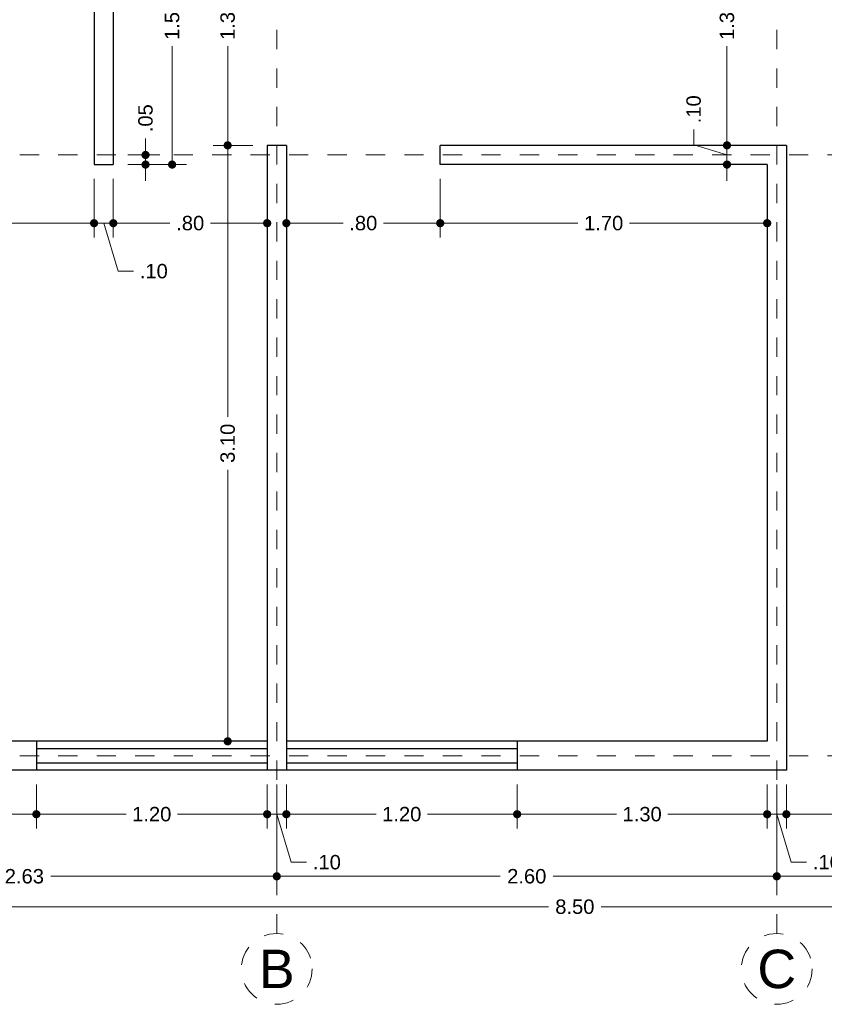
# Model space of a CAD drawing. Header units: millimetres. Extents: x 2563.1 to 2573.1, y 874.8 to 885.8.
# Tile 2 of 5: x 2565.5 to 2569.7, y 874.8 to 879.9. Entities that reach past the tile are written whole.
import ezdxf
from ezdxf.enums import TextEntityAlignment as Align

# ---------------------------------------------------------------- set-up
doc = ezdxf.new("R2010")
doc.units = ezdxf.units.MM
doc.header["$LTSCALE"] = 0.001
doc.linetypes.add('CENTER2', pattern=[28.575, 19.05, -3.175, 3.175, -3.175])
for name, color, linetype, lineweight in [('Cotas', 7, 'Continuous', 18), ('Ejes', 7, 'CENTER2', 5), ('Muros', 7, 'Continuous', 30), ('Ventanas', 250, 'Continuous', 25)]:
    doc.layers.add(name, color=color, linetype=linetype, lineweight=lineweight)
doc.styles.get("Standard").update_dxf_attribs({"font": 'arial.ttf'})
doc.dimstyles.new('1-50', dxfattribs={"dimscale": 50, "dimtxt": 0.0015, "dimasz": 0.00085, "dimexe": 0.0015, "dimexo": 0.0015, "dimgap": 0.0008, "dimtad": 0, "dimzin": 4, "dimdsep": 46, "dimtxsty": 'Standard', "dimblk": 'DOT', "dimcen": 0.09, "dimclrd": 256, "dimclre": 256, "dimclrt": 256, "dimadec": 0, "dimazin": 0, "dimtfac": 1, "dimtmove": 0, "dimatfit": 2, "dimfxl": 0.0015, "dimtfill": 1, "dimtolj": 1, "dimtzin": 4, "dimlwd": -1, "dimlwe": -1, "dimarcsym": 0})

# ---------------------------------------------------------------- blocks, each defined once
blk = doc.blocks.new('_DOT')
at = {"color": 0, "linetype": 'ByBlock'}
blk.add_line((-0.5, 0), (-1, 0), dxfattribs=at)
at = {"color": 0, "linetype": 'ByBlock', "const_width": 0.5}
blk.add_lwpolyline([(-0.25, 0, 1), (0.25, 0, 1)], format="xyb", close=True, dxfattribs=at)
blk = doc.blocks.new('*D9')
at = {"layer": 'Cotas', "transparency": 16777216}
for p, q in [((2564.1524, 875.9105), (2564.1524, 875.1998)), ((2572.6524, 875.9105), (2572.6524, 875.1998)), ((2564.1949, 875.2748), (2568.2651, 875.2748)), ((2572.6099, 875.2748), (2568.5398, 875.2748))]:
    blk.add_line(p, q, dxfattribs=at)
at = {"layer": 'Defpoints', "color": 0, "transparency": 16777216}
for p in [(2564.1524, 875.9855), (2572.6524, 875.9855), (2572.6524, 875.2748)]:
    blk.add_point(p, dxfattribs=at)
at = {"layer": 'Cotas', "transparency": 16777216, "xscale": 0.0425, "yscale": 0.0425, "zscale": 0.0425, "rotation": 180}
blk.add_blockref('_DOT', (2564.1524, 875.2748), dxfattribs=at)
at = {"layer": 'Cotas', "transparency": 16777216, "xscale": 0.0425, "yscale": 0.0425, "zscale": 0.0425}
blk.add_blockref('_DOT', (2572.6524, 875.2748), dxfattribs=at)
at = {"layer": 'Cotas', "transparency": 16777216, "insert": (2568.4024, 875.2748), "char_height": 0.075, "attachment_point": 5, "bg_fill": 3, "box_fill_scale": 1.1, "bg_fill_color": 256, "bg_fill_true_color": 13158600, "bg_fill_transparency": 0}
blk.add_mtext('\\A1;8.50', dxfattribs=at)
blk = doc.blocks.new('*D10')
at = {"layer": 'Cotas', "transparency": 16777216}
for p, q in [((2564.2274, 875.9105), (2564.2274, 875.3581)), ((2566.8524, 875.9105), (2566.8524, 875.3581)), ((2564.2699, 875.4331), (2565.4019, 875.4331)), ((2566.8099, 875.4331), (2565.678, 875.4331))]:
    blk.add_line(p, q, dxfattribs=at)
at = {"layer": 'Defpoints', "color": 0, "transparency": 16777216}
for p in [(2564.2274, 875.9855), (2566.8524, 875.9855), (2566.8524, 875.4331)]:
    blk.add_point(p, dxfattribs=at)
at = {"layer": 'Cotas', "transparency": 16777216, "xscale": 0.0425, "yscale": 0.0425, "zscale": 0.0425, "rotation": 180}
blk.add_blockref('_DOT', (2564.2274, 875.4331), dxfattribs=at)
at = {"layer": 'Cotas', "transparency": 16777216, "xscale": 0.0425, "yscale": 0.0425, "zscale": 0.0425}
blk.add_blockref('_DOT', (2566.8524, 875.4331), dxfattribs=at)
at = {"layer": 'Cotas', "transparency": 16777216, "insert": (2565.5399, 875.4331), "char_height": 0.075, "attachment_point": 5, "bg_fill": 3, "box_fill_scale": 1.1, "bg_fill_color": 256, "bg_fill_true_color": 13158600, "bg_fill_transparency": 0}
blk.add_mtext('\\A1;2.63', dxfattribs=at)
blk = doc.blocks.new('*D11')
at = {"layer": 'Cotas', "transparency": 16777216}
for p, q in [((2566.8524, 875.9105), (2566.8524, 875.3581)), ((2569.4524, 875.9105), (2569.4524, 875.3581)), ((2566.8949, 875.4331), (2568.0145, 875.4331)), ((2569.4099, 875.4331), (2568.2903, 875.4331))]:
    blk.add_line(p, q, dxfattribs=at)
at = {"layer": 'Defpoints', "color": 0, "transparency": 16777216}
for p in [(2566.8524, 875.9855), (2569.4524, 875.9855), (2569.4524, 875.4331)]:
    blk.add_point(p, dxfattribs=at)
at = {"layer": 'Cotas', "transparency": 16777216, "xscale": 0.0425, "yscale": 0.0425, "zscale": 0.0425, "rotation": 180}
blk.add_blockref('_DOT', (2566.8524, 875.4331), dxfattribs=at)
at = {"layer": 'Cotas', "transparency": 16777216, "xscale": 0.0425, "yscale": 0.0425, "zscale": 0.0425}
blk.add_blockref('_DOT', (2569.4524, 875.4331), dxfattribs=at)
at = {"layer": 'Cotas', "transparency": 16777216, "insert": (2568.1524, 875.4331), "char_height": 0.075, "attachment_point": 5, "bg_fill": 3, "box_fill_scale": 1.1, "bg_fill_color": 256, "bg_fill_true_color": 13158600, "bg_fill_transparency": 0}
blk.add_mtext('\\A1;2.60', dxfattribs=at)
blk = doc.blocks.new('*D12')
at = {"layer": 'Cotas', "transparency": 16777216}
for p, q in [((2569.4524, 875.9105), (2569.4524, 875.3581)), ((2572.5774, 875.9105), (2572.5774, 875.3581)), ((2569.4949, 875.4331), (2570.8775, 875.4331)), ((2572.5349, 875.4331), (2571.1523, 875.4331))]:
    blk.add_line(p, q, dxfattribs=at)
at = {"layer": 'Defpoints', "color": 0, "transparency": 16777216}
for p in [(2569.4524, 875.9855), (2572.5774, 875.9855), (2572.5774, 875.4331)]:
    blk.add_point(p, dxfattribs=at)
at = {"layer": 'Cotas', "transparency": 16777216, "xscale": 0.0425, "yscale": 0.0425, "zscale": 0.0425, "rotation": 180}
blk.add_blockref('_DOT', (2569.4524, 875.4331), dxfattribs=at)
at = {"layer": 'Cotas', "transparency": 16777216, "xscale": 0.0425, "yscale": 0.0425, "zscale": 0.0425}
blk.add_blockref('_DOT', (2572.5774, 875.4331), dxfattribs=at)
at = {"layer": 'Cotas', "transparency": 16777216, "insert": (2571.0149, 875.4331), "char_height": 0.075, "attachment_point": 5, "bg_fill": 3, "box_fill_scale": 1.1, "bg_fill_color": 256, "bg_fill_true_color": 13158600, "bg_fill_transparency": 0}
blk.add_mtext('\\A1;3.13', dxfattribs=at)
blk = doc.blocks.new('*D13')
at = {"layer": 'Cotas', "transparency": 16777216}
for p, q in [((2564.3024, 875.9105), (2564.3024, 875.6811)), ((2565.6024, 875.9105), (2565.6024, 875.6811)), ((2564.3449, 875.7561), (2564.8187, 875.7561)), ((2565.5599, 875.7561), (2565.0862, 875.7561))]:
    blk.add_line(p, q, dxfattribs=at)
at = {"layer": 'Defpoints', "color": 0, "transparency": 16777216}
for p in [(2564.3024, 875.9855), (2565.6024, 875.9855), (2565.6024, 875.7561)]:
    blk.add_point(p, dxfattribs=at)
at = {"layer": 'Cotas', "transparency": 16777216, "xscale": 0.0425, "yscale": 0.0425, "zscale": 0.0425, "rotation": 180}
blk.add_blockref('_DOT', (2564.3024, 875.7561), dxfattribs=at)
at = {"layer": 'Cotas', "transparency": 16777216, "xscale": 0.0425, "yscale": 0.0425, "zscale": 0.0425}
blk.add_blockref('_DOT', (2565.6024, 875.7561), dxfattribs=at)
at = {"layer": 'Cotas', "transparency": 16777216, "insert": (2564.9524, 875.7561), "char_height": 0.075, "attachment_point": 5, "bg_fill": 3, "box_fill_scale": 1.1, "bg_fill_color": 256, "bg_fill_true_color": 13158600, "bg_fill_transparency": 0}
blk.add_mtext('\\A1;1.30', dxfattribs=at)
blk = doc.blocks.new('*D14')
at = {"layer": 'Cotas', "transparency": 16777216}
for p, q in [((2565.6024, 875.9105), (2565.6024, 875.6811)), ((2566.8024, 875.9105), (2566.8024, 875.6811)), ((2565.6449, 875.7561), (2566.0687, 875.7561)), ((2566.7599, 875.7561), (2566.3362, 875.7561))]:
    blk.add_line(p, q, dxfattribs=at)
at = {"layer": 'Defpoints', "color": 0, "transparency": 16777216}
for p in [(2565.6024, 875.9855), (2566.8024, 875.9855), (2566.8024, 875.7561)]:
    blk.add_point(p, dxfattribs=at)
at = {"layer": 'Cotas', "transparency": 16777216, "xscale": 0.0425, "yscale": 0.0425, "zscale": 0.0425, "rotation": 180}
blk.add_blockref('_DOT', (2565.6024, 875.7561), dxfattribs=at)
at = {"layer": 'Cotas', "transparency": 16777216, "xscale": 0.0425, "yscale": 0.0425, "zscale": 0.0425}
blk.add_blockref('_DOT', (2566.8024, 875.7561), dxfattribs=at)
at = {"layer": 'Cotas', "transparency": 16777216, "insert": (2566.2024, 875.7561), "char_height": 0.075, "attachment_point": 5, "bg_fill": 3, "box_fill_scale": 1.1, "bg_fill_color": 256, "bg_fill_true_color": 13158600, "bg_fill_transparency": 0}
blk.add_mtext('\\A1;1.20', dxfattribs=at)
blk = doc.blocks.new('*D15')
at = {"layer": 'Cotas', "transparency": 16777216}
for p, q in [((2566.8024, 875.9105), (2566.8024, 875.6811)), ((2566.9024, 875.9105), (2566.9024, 875.6811)), ((2566.7599, 875.7561), (2566.7174, 875.7561)), ((2566.8024, 875.7561), (2566.9024, 875.7561)), ((2566.8024, 875.7561), (2566.9024, 875.7561)), ((2566.8524, 875.7561), (2566.9274, 875.5062)), ((2566.9449, 875.7561), (2566.9874, 875.7561)), ((2566.9274, 875.5062), (2567.0074, 875.5062))]:
    blk.add_line(p, q, dxfattribs=at)
at = {"layer": 'Defpoints', "color": 0, "transparency": 16777216}
for p in [(2566.8024, 875.9855), (2566.9024, 875.9855), (2566.9024, 875.7561)]:
    blk.add_point(p, dxfattribs=at)
at = {"layer": 'Cotas', "transparency": 16777216, "xscale": 0.0425, "yscale": 0.0425, "zscale": 0.0425}
blk.add_blockref('_DOT', (2566.8024, 875.7561), dxfattribs=at)
at = {"layer": 'Cotas', "transparency": 16777216, "xscale": 0.0425, "yscale": 0.0425, "zscale": 0.0425, "rotation": 180}
blk.add_blockref('_DOT', (2566.9024, 875.7561), dxfattribs=at)
at = {"layer": 'Cotas', "transparency": 16777216, "insert": (2567.1129, 875.5062), "char_height": 0.075, "attachment_point": 5, "bg_fill": 3, "box_fill_scale": 1.1, "bg_fill_color": 256, "bg_fill_true_color": 13158600, "bg_fill_transparency": 0}
blk.add_mtext('\\A1;.10', dxfattribs=at)
blk = doc.blocks.new('*D16')
at = {"layer": 'Cotas', "transparency": 16777216}
for p, q in [((2566.9024, 875.9105), (2566.9024, 875.6811)), ((2568.1024, 875.9105), (2568.1024, 875.6811)), ((2566.9449, 875.7561), (2567.3687, 875.7561)), ((2568.0599, 875.7561), (2567.6362, 875.7561))]:
    blk.add_line(p, q, dxfattribs=at)
at = {"layer": 'Defpoints', "color": 0, "transparency": 16777216}
for p in [(2566.9024, 875.9855), (2568.1024, 875.9855), (2568.1024, 875.7561)]:
    blk.add_point(p, dxfattribs=at)
at = {"layer": 'Cotas', "transparency": 16777216, "xscale": 0.0425, "yscale": 0.0425, "zscale": 0.0425, "rotation": 180}
blk.add_blockref('_DOT', (2566.9024, 875.7561), dxfattribs=at)
at = {"layer": 'Cotas', "transparency": 16777216, "xscale": 0.0425, "yscale": 0.0425, "zscale": 0.0425}
blk.add_blockref('_DOT', (2568.1024, 875.7561), dxfattribs=at)
at = {"layer": 'Cotas', "transparency": 16777216, "insert": (2567.5024, 875.7561), "char_height": 0.075, "attachment_point": 5, "bg_fill": 3, "box_fill_scale": 1.1, "bg_fill_color": 256, "bg_fill_true_color": 13158600, "bg_fill_transparency": 0}
blk.add_mtext('\\A1;1.20', dxfattribs=at)
blk = doc.blocks.new('*D17')
at = {"layer": 'Cotas', "transparency": 16777216}
for p, q in [((2568.1024, 875.9105), (2568.1024, 875.6811)), ((2569.4024, 875.9105), (2569.4024, 875.6811)), ((2568.1449, 875.7561), (2568.6187, 875.7561)), ((2569.3599, 875.7561), (2568.8862, 875.7561))]:
    blk.add_line(p, q, dxfattribs=at)
at = {"layer": 'Defpoints', "color": 0, "transparency": 16777216}
for p in [(2568.1024, 875.9855), (2569.4024, 875.9855), (2569.4024, 875.7561)]:
    blk.add_point(p, dxfattribs=at)
at = {"layer": 'Cotas', "transparency": 16777216, "xscale": 0.0425, "yscale": 0.0425, "zscale": 0.0425, "rotation": 180}
blk.add_blockref('_DOT', (2568.1024, 875.7561), dxfattribs=at)
at = {"layer": 'Cotas', "transparency": 16777216, "xscale": 0.0425, "yscale": 0.0425, "zscale": 0.0425}
blk.add_blockref('_DOT', (2569.4024, 875.7561), dxfattribs=at)
at = {"layer": 'Cotas', "transparency": 16777216, "insert": (2568.7524, 875.7561), "char_height": 0.075, "attachment_point": 5, "bg_fill": 3, "box_fill_scale": 1.1, "bg_fill_color": 256, "bg_fill_true_color": 13158600, "bg_fill_transparency": 0}
blk.add_mtext('\\A1;1.30', dxfattribs=at)
blk = doc.blocks.new('*D18')
at = {"layer": 'Cotas', "transparency": 16777216}
for p, q in [((2569.4024, 875.9105), (2569.4024, 875.6811)), ((2569.5024, 875.9105), (2569.5024, 875.6811)), ((2569.3599, 875.7561), (2569.3174, 875.7561)), ((2569.4024, 875.7561), (2569.5024, 875.7561)), ((2569.4024, 875.7561), (2569.5024, 875.7561)), ((2569.4524, 875.7561), (2569.5274, 875.5062)), ((2569.5449, 875.7561), (2569.5874, 875.7561)), ((2569.5274, 875.5062), (2569.6074, 875.5062))]:
    blk.add_line(p, q, dxfattribs=at)
at = {"layer": 'Defpoints', "color": 0, "transparency": 16777216}
for p in [(2569.4024, 875.9855), (2569.5024, 875.9855), (2569.5024, 875.7561)]:
    blk.add_point(p, dxfattribs=at)
at = {"layer": 'Cotas', "transparency": 16777216, "xscale": 0.0425, "yscale": 0.0425, "zscale": 0.0425}
blk.add_blockref('_DOT', (2569.4024, 875.7561), dxfattribs=at)
at = {"layer": 'Cotas', "transparency": 16777216, "xscale": 0.0425, "yscale": 0.0425, "zscale": 0.0425, "rotation": 180}
blk.add_blockref('_DOT', (2569.5024, 875.7561), dxfattribs=at)
at = {"layer": 'Cotas', "transparency": 16777216, "insert": (2569.7129, 875.5062), "char_height": 0.075, "attachment_point": 5, "bg_fill": 3, "box_fill_scale": 1.1, "bg_fill_color": 256, "bg_fill_true_color": 13158600, "bg_fill_transparency": 0}
blk.add_mtext('\\A1;.10', dxfattribs=at)
blk = doc.blocks.new('*D20')
at = {"layer": 'Cotas', "transparency": 16777216}
for p, q in [((2569.5024, 875.9105), (2569.5024, 875.6811)), ((2570.4024, 875.9105), (2570.4024, 875.6811)), ((2569.5449, 875.7561), (2569.8469, 875.7561)), ((2570.3599, 875.7561), (2570.058, 875.7561))]:
    blk.add_line(p, q, dxfattribs=at)
at = {"layer": 'Defpoints', "color": 0, "transparency": 16777216}
for p in [(2569.5024, 875.9855), (2570.4024, 875.9855), (2570.4024, 875.7561)]:
    blk.add_point(p, dxfattribs=at)
at = {"layer": 'Cotas', "transparency": 16777216, "xscale": 0.0425, "yscale": 0.0425, "zscale": 0.0425, "rotation": 180}
blk.add_blockref('_DOT', (2569.5024, 875.7561), dxfattribs=at)
at = {"layer": 'Cotas', "transparency": 16777216, "xscale": 0.0425, "yscale": 0.0425, "zscale": 0.0425}
blk.add_blockref('_DOT', (2570.4024, 875.7561), dxfattribs=at)
at = {"layer": 'Cotas', "transparency": 16777216, "insert": (2569.9524, 875.7561), "char_height": 0.075, "attachment_point": 5, "bg_fill": 3, "box_fill_scale": 1.1, "bg_fill_color": 256, "bg_fill_true_color": 13158600, "bg_fill_transparency": 0}
blk.add_mtext('\\A1;.90', dxfattribs=at)
blk = doc.blocks.new('*D22')
at = {"layer": 'Cotas', "transparency": 16777216}
for p, q in [((2565.9024, 879.0605), (2565.9024, 878.7556)), ((2564.3024, 878.9122), (2564.3024, 878.7556)), ((2564.3449, 878.8306), (2564.9687, 878.8306)), ((2565.8599, 878.8306), (2565.2362, 878.8306))]:
    blk.add_line(p, q, dxfattribs=at)
at = {"layer": 'Defpoints', "color": 0, "transparency": 16777216}
for p in [(2565.9024, 879.1355), (2564.3024, 878.9872), (2565.9024, 878.8306)]:
    blk.add_point(p, dxfattribs=at)
at = {"layer": 'Cotas', "transparency": 16777216, "xscale": 0.0425, "yscale": 0.0425, "zscale": 0.0425, "rotation": 180}
blk.add_blockref('_DOT', (2564.3024, 878.8306), dxfattribs=at)
at = {"layer": 'Cotas', "transparency": 16777216, "xscale": 0.0425, "yscale": 0.0425, "zscale": 0.0425}
blk.add_blockref('_DOT', (2565.9024, 878.8306), dxfattribs=at)
at = {"layer": 'Cotas', "transparency": 16777216, "insert": (2565.1024, 878.8306), "char_height": 0.075, "attachment_point": 5, "bg_fill": 3, "box_fill_scale": 1.1, "bg_fill_color": 256, "bg_fill_true_color": 13158600, "bg_fill_transparency": 0}
blk.add_mtext('\\A1;1.60', dxfattribs=at)
blk = doc.blocks.new('*D23')
at = {"layer": 'Cotas', "transparency": 16777216}
for p, q in [((2565.9024, 879.0605), (2565.9024, 878.7556)), ((2566.0024, 879.0605), (2566.0024, 878.7556)), ((2565.8599, 878.8306), (2565.8174, 878.8306)), ((2565.9024, 878.8306), (2566.0024, 878.8306)), ((2565.9024, 878.8306), (2566.0024, 878.8306)), ((2565.9524, 878.8306), (2566.0274, 878.5807)), ((2566.0449, 878.8306), (2566.0874, 878.8306)), ((2566.0274, 878.5807), (2566.1074, 878.5807))]:
    blk.add_line(p, q, dxfattribs=at)
at = {"layer": 'Defpoints', "color": 0, "transparency": 16777216}
for p in [(2565.9024, 879.1355), (2566.0024, 879.1355), (2566.0024, 878.8306)]:
    blk.add_point(p, dxfattribs=at)
at = {"layer": 'Cotas', "transparency": 16777216, "xscale": 0.0425, "yscale": 0.0425, "zscale": 0.0425}
blk.add_blockref('_DOT', (2565.9024, 878.8306), dxfattribs=at)
at = {"layer": 'Cotas', "transparency": 16777216, "xscale": 0.0425, "yscale": 0.0425, "zscale": 0.0425, "rotation": 180}
blk.add_blockref('_DOT', (2566.0024, 878.8306), dxfattribs=at)
at = {"layer": 'Cotas', "transparency": 16777216, "insert": (2566.2129, 878.5807), "char_height": 0.075, "attachment_point": 5, "bg_fill": 3, "box_fill_scale": 1.1, "bg_fill_color": 256, "bg_fill_true_color": 13158600, "bg_fill_transparency": 0}
blk.add_mtext('\\A1;.10', dxfattribs=at)
blk = doc.blocks.new('*D24')
at = {"layer": 'Cotas', "transparency": 16777216}
for p, q in [((2566.0024, 879.0605), (2566.0024, 878.7556)), ((2566.8024, 878.8526), (2566.8024, 878.7556)), ((2566.0449, 878.8306), (2566.2969, 878.8306)), ((2566.7599, 878.8306), (2566.508, 878.8306))]:
    blk.add_line(p, q, dxfattribs=at)
at = {"layer": 'Defpoints', "color": 0, "transparency": 16777216}
for p in [(2566.0024, 879.1355), (2566.8024, 878.9276), (2566.8024, 878.8306)]:
    blk.add_point(p, dxfattribs=at)
at = {"layer": 'Cotas', "transparency": 16777216, "xscale": 0.0425, "yscale": 0.0425, "zscale": 0.0425, "rotation": 180}
blk.add_blockref('_DOT', (2566.0024, 878.8306), dxfattribs=at)
at = {"layer": 'Cotas', "transparency": 16777216, "xscale": 0.0425, "yscale": 0.0425, "zscale": 0.0425}
blk.add_blockref('_DOT', (2566.8024, 878.8306), dxfattribs=at)
at = {"layer": 'Cotas', "transparency": 16777216, "insert": (2566.4024, 878.8306), "char_height": 0.075, "attachment_point": 5, "bg_fill": 3, "box_fill_scale": 1.1, "bg_fill_color": 256, "bg_fill_true_color": 13158600, "bg_fill_transparency": 0}
blk.add_mtext('\\A1;.80', dxfattribs=at)
blk = doc.blocks.new('*D25')
at = {"layer": 'Cotas', "transparency": 16777216}
for p, q in [((2567.7024, 879.0605), (2567.7024, 878.7556)), ((2566.9024, 878.8575), (2566.9024, 878.7556)), ((2566.9449, 878.8306), (2567.1969, 878.8306)), ((2567.6599, 878.8306), (2567.408, 878.8306))]:
    blk.add_line(p, q, dxfattribs=at)
at = {"layer": 'Defpoints', "color": 0, "transparency": 16777216}
for p in [(2567.7024, 879.1355), (2566.9024, 878.9325), (2567.7024, 878.8306)]:
    blk.add_point(p, dxfattribs=at)
at = {"layer": 'Cotas', "transparency": 16777216, "xscale": 0.0425, "yscale": 0.0425, "zscale": 0.0425, "rotation": 180}
blk.add_blockref('_DOT', (2566.9024, 878.8306), dxfattribs=at)
at = {"layer": 'Cotas', "transparency": 16777216, "xscale": 0.0425, "yscale": 0.0425, "zscale": 0.0425}
blk.add_blockref('_DOT', (2567.7024, 878.8306), dxfattribs=at)
at = {"layer": 'Cotas', "transparency": 16777216, "insert": (2567.3024, 878.8306), "char_height": 0.075, "attachment_point": 5, "bg_fill": 3, "box_fill_scale": 1.1, "bg_fill_color": 256, "bg_fill_true_color": 13158600, "bg_fill_transparency": 0}
blk.add_mtext('\\A1;.80', dxfattribs=at)
blk = doc.blocks.new('*D26')
at = {"layer": 'Cotas', "transparency": 16777216}
for p, q in [((2567.7024, 879.0605), (2567.7024, 878.7556)), ((2569.4024, 879.0605), (2569.4024, 878.7556)), ((2567.7449, 878.8306), (2568.4187, 878.8306)), ((2569.3599, 878.8306), (2568.6862, 878.8306))]:
    blk.add_line(p, q, dxfattribs=at)
at = {"layer": 'Defpoints', "color": 0, "transparency": 16777216}
for p in [(2567.7024, 879.1355), (2569.4024, 879.1355), (2569.4024, 878.8306)]:
    blk.add_point(p, dxfattribs=at)
at = {"layer": 'Cotas', "transparency": 16777216, "xscale": 0.0425, "yscale": 0.0425, "zscale": 0.0425, "rotation": 180}
blk.add_blockref('_DOT', (2567.7024, 878.8306), dxfattribs=at)
at = {"layer": 'Cotas', "transparency": 16777216, "xscale": 0.0425, "yscale": 0.0425, "zscale": 0.0425}
blk.add_blockref('_DOT', (2569.4024, 878.8306), dxfattribs=at)
at = {"layer": 'Cotas', "transparency": 16777216, "insert": (2568.5524, 878.8306), "char_height": 0.075, "attachment_point": 5, "bg_fill": 3, "box_fill_scale": 1.1, "bg_fill_color": 256, "bg_fill_true_color": 13158600, "bg_fill_transparency": 0}
blk.add_mtext('\\A1;1.70', dxfattribs=at)
blk = doc.blocks.new('*D31')
at = {"layer": 'Cotas', "transparency": 16777216}
for p, q in [((2569.3231, 880.5355), (2569.1186, 880.5355)), ((2569.1936, 880.493), (2569.1936, 880.0193)), ((2569.1936, 879.278), (2569.1936, 879.7518)), ((2569.4274, 879.2355), (2569.1186, 879.2355))]:
    blk.add_line(p, q, dxfattribs=at)
at = {"layer": 'Defpoints', "color": 0, "transparency": 16777216}
for p in [(2569.3981, 880.5355), (2569.1936, 879.2355), (2569.5024, 879.2355)]:
    blk.add_point(p, dxfattribs=at)
at = {"layer": 'Cotas', "transparency": 16777216, "xscale": 0.0425, "yscale": 0.0425, "zscale": 0.0425}
for p, rotation in [((2569.1936, 880.5355), 90), ((2569.1936, 879.2355), 270)]:
    blk.add_blockref('_DOT', p, dxfattribs=dict(at, rotation=rotation))
at = {"layer": 'Cotas', "transparency": 16777216, "insert": (2569.1936, 879.8855), "char_height": 0.075, "attachment_point": 5, "rotation": 90, "bg_fill": 3, "box_fill_scale": 1.1, "bg_fill_color": 256, "bg_fill_true_color": 13158600, "bg_fill_transparency": 0}
blk.add_mtext('\\A1;1.30', dxfattribs=at)
blk = doc.blocks.new('*D32')
at = {"layer": 'Cotas', "transparency": 16777216}
for p, q in [((2569.0204, 879.2375), (2569.0204, 879.3175)), ((2569.1936, 879.278), (2569.1936, 879.3205)), ((2569.1936, 879.1855), (2569.0204, 879.2375)), ((2569.4274, 879.2355), (2569.1186, 879.2355)), ((2569.1936, 879.2355), (2569.1936, 879.1355)), ((2569.1936, 879.2355), (2569.1936, 879.1355)), ((2569.3274, 879.1355), (2569.1186, 879.1355)), ((2569.1936, 879.093), (2569.1936, 879.0505))]:
    blk.add_line(p, q, dxfattribs=at)
at = {"layer": 'Defpoints', "color": 0, "transparency": 16777216}
for p in [(2569.5024, 879.2355), (2569.1936, 879.1355), (2569.4024, 879.1355)]:
    blk.add_point(p, dxfattribs=at)
at = {"layer": 'Cotas', "transparency": 16777216, "xscale": 0.0425, "yscale": 0.0425, "zscale": 0.0425}
for p, rotation in [((2569.1936, 879.2355), 270), ((2569.1936, 879.1355), 90)]:
    blk.add_blockref('_DOT', p, dxfattribs=dict(at, rotation=rotation))
at = {"layer": 'Cotas', "transparency": 16777216, "insert": (2569.0204, 879.4231), "char_height": 0.075, "attachment_point": 5, "rotation": 90, "bg_fill": 3, "box_fill_scale": 1.1, "bg_fill_color": 256, "bg_fill_true_color": 13158600, "bg_fill_transparency": 0}
blk.add_mtext('\\A1;.10', dxfattribs=at)
blk = doc.blocks.new('*D37')
at = {"layer": 'Cotas', "transparency": 16777216}
for p, q in [((2566.17, 879.228), (2566.17, 879.2705)), ((2566.0774, 879.1855), (2566.245, 879.1855)), ((2566.17, 879.1355), (2566.17, 879.1855)), ((2566.0774, 879.1355), (2566.245, 879.1355)), ((2566.17, 879.093), (2566.17, 879.0505))]:
    blk.add_line(p, q, dxfattribs=at)
at = {"layer": 'Defpoints', "color": 0, "transparency": 16777216}
for p in [(2566.0024, 879.1855), (2566.17, 879.1855), (2566.0024, 879.1355)]:
    blk.add_point(p, dxfattribs=at)
at = {"layer": 'Cotas', "transparency": 16777216, "xscale": 0.0425, "yscale": 0.0425, "zscale": 0.0425}
for p, rotation in [((2566.17, 879.1855), 270), ((2566.17, 879.1355), 90)]:
    blk.add_blockref('_DOT', p, dxfattribs=dict(at, rotation=rotation))
at = {"layer": 'Cotas', "transparency": 16777216, "insert": (2566.17, 879.3765), "char_height": 0.075, "attachment_point": 5, "rotation": 90, "bg_fill": 3, "box_fill_scale": 1.1, "bg_fill_color": 256, "bg_fill_true_color": 13158600, "bg_fill_transparency": 0}
blk.add_mtext('\\A1;.05', dxfattribs=at)
blk = doc.blocks.new('*D38')
at = {"layer": 'Cotas', "transparency": 16777216}
for p, q in [((2566.0774, 880.6355), (2566.3833, 880.6355)), ((2566.3083, 880.593), (2566.3083, 880.0193)), ((2566.3083, 879.178), (2566.3083, 879.7518)), ((2566.0774, 879.1355), (2566.3833, 879.1355))]:
    blk.add_line(p, q, dxfattribs=at)
at = {"layer": 'Defpoints', "color": 0, "transparency": 16777216}
for p in [(2566.0024, 880.6355), (2566.3083, 880.6355), (2566.0024, 879.1355)]:
    blk.add_point(p, dxfattribs=at)
at = {"layer": 'Cotas', "transparency": 16777216, "xscale": 0.0425, "yscale": 0.0425, "zscale": 0.0425}
for p, rotation in [((2566.3083, 880.6355), 90), ((2566.3083, 879.1355), 270)]:
    blk.add_blockref('_DOT', p, dxfattribs=dict(at, rotation=rotation))
at = {"layer": 'Cotas', "transparency": 16777216, "insert": (2566.3083, 879.8855), "char_height": 0.075, "attachment_point": 5, "rotation": 90, "bg_fill": 3, "box_fill_scale": 1.1, "bg_fill_color": 256, "bg_fill_true_color": 13158600, "bg_fill_transparency": 0}
blk.add_mtext('\\A1;1.50', dxfattribs=at)
blk = doc.blocks.new('*D54')
at = {"layer": 'Cotas', "transparency": 16777216}
for p, q in [((2566.7274, 879.2355), (2566.5222, 879.2355)), ((2566.5972, 879.193), (2566.5972, 877.8228)), ((2566.5972, 876.178), (2566.5972, 877.5483)), ((2566.7274, 876.1355), (2566.5222, 876.1355))]:
    blk.add_line(p, q, dxfattribs=at)
at = {"layer": 'Defpoints', "color": 0, "transparency": 16777216}
for p in [(2566.5972, 879.2355), (2566.8024, 879.2355), (2566.8024, 876.1355)]:
    blk.add_point(p, dxfattribs=at)
at = {"layer": 'Cotas', "transparency": 16777216, "xscale": 0.0425, "yscale": 0.0425, "zscale": 0.0425}
for p, rotation in [((2566.5972, 879.2355), 90), ((2566.5972, 876.1355), 270)]:
    blk.add_blockref('_DOT', p, dxfattribs=dict(at, rotation=rotation))
at = {"layer": 'Cotas', "transparency": 16777216, "insert": (2566.5972, 877.6855), "char_height": 0.075, "attachment_point": 5, "rotation": 90, "bg_fill": 3, "box_fill_scale": 1.1, "bg_fill_color": 256, "bg_fill_true_color": 13158600, "bg_fill_transparency": 0}
blk.add_mtext('\\A1;3.10', dxfattribs=at)
blk = doc.blocks.new('*D55')
at = {"layer": 'Cotas', "transparency": 16777216}
for p, q in [((2566.7274, 880.5355), (2566.5222, 880.5355)), ((2566.5972, 880.493), (2566.5972, 880.0193)), ((2566.5972, 879.278), (2566.5972, 879.7518)), ((2566.7274, 879.2355), (2566.5222, 879.2355))]:
    blk.add_line(p, q, dxfattribs=at)
at = {"layer": 'Defpoints', "color": 0, "transparency": 16777216}
for p in [(2566.5972, 880.5355), (2566.8024, 880.5355), (2566.8024, 879.2355)]:
    blk.add_point(p, dxfattribs=at)
at = {"layer": 'Cotas', "transparency": 16777216, "xscale": 0.0425, "yscale": 0.0425, "zscale": 0.0425}
for p, rotation in [((2566.5972, 880.5355), 90), ((2566.5972, 879.2355), 270)]:
    blk.add_blockref('_DOT', p, dxfattribs=dict(at, rotation=rotation))
at = {"layer": 'Cotas', "transparency": 16777216, "insert": (2566.5972, 879.8855), "char_height": 0.075, "attachment_point": 5, "rotation": 90, "bg_fill": 3, "box_fill_scale": 1.1, "bg_fill_color": 256, "bg_fill_true_color": 13158600, "bg_fill_transparency": 0}
blk.add_mtext('\\A1;1.30', dxfattribs=at)

msp = doc.modelspace()

# ---------------------------------------------------------------- linework, layer by layer
at = {"layer": 'Ejes', "linetype": 'CENTER2'}
for p, q in [((2566.8524, 875.1355), (2566.8524, 883.6855)), ((2569.4524, 875.1355), (2569.4524, 883.6855)), ((2563.5163, 879.1855), (2572.9051, 879.1855)), ((2563.5163, 876.0605), (2572.9051, 876.0605))]:
    msp.add_line(p, q, dxfattribs=at)
at = {"layer": 'Ejes'}
for centre in [(2566.8524, 874.9515), (2569.4524, 874.9515)]:
    msp.add_circle(centre, 0.1841, dxfattribs=at)
at = {"layer": 'Muros'}
for p, q in [((2565.9024, 880.6355), (2565.9024, 879.1355)), ((2566.0024, 880.6355), (2566.0024, 879.1355)), ((2566.8024, 879.2355), (2566.8024, 876.1355)), ((2566.9024, 879.2355), (2566.8024, 879.2355)), ((2566.9024, 879.2355), (2566.9024, 876.1355)), ((2569.5024, 879.2355), (2567.7024, 879.2355)), ((2567.7024, 879.1355), (2567.7024, 879.2355)), ((2569.5024, 879.2355), (2569.5024, 875.9855)), ((2565.9024, 879.1355), (2566.0024, 879.1355)), ((2569.4024, 879.1355), (2567.7024, 879.1355)), ((2569.4024, 879.1355), (2569.4024, 876.1355)), ((2566.8024, 876.1355), (2564.3024, 876.1355)), ((2569.4024, 876.1355), (2566.9024, 876.1355)), ((2569.5024, 875.9855), (2564.1524, 875.9855))]:
    msp.add_line(p, q, dxfattribs=at)
at = {"layer": 'Ventanas'}
for p, q in [((2565.6024, 876.1355), (2565.6024, 875.9855)), ((2566.8024, 876.1355), (2566.8024, 875.9855)), ((2566.9024, 876.1355), (2566.9024, 875.9855)), ((2568.1024, 876.1355), (2568.1024, 875.9855)), ((2565.6024, 876.098), (2566.8024, 876.098)), ((2566.9024, 876.098), (2568.1024, 876.098)), ((2565.6024, 876.023), (2566.8024, 876.023)), ((2566.9024, 876.023), (2568.1024, 876.023))]:
    msp.add_line(p, q, dxfattribs=at)

# ---------------------------------------------------------------- texts
at = {"layer": 'Ejes'}
for s, p in [('B', (2566.8524, 874.9515)), ('C', (2569.4524, 874.9515))]:
    msp.add_text(s, height=0.2, dxfattribs=at).set_placement(p, align=Align.MIDDLE_CENTER)

# ---------------------------------------------------------------- next in the draw order: dimensions: what is measured, and where the dimension line sits
at = {"layer": 'Cotas'}
dim = msp.add_linear_dim(base=(2569.1936, 879.2355), p1=(2569.3981, 880.5355), p2=(2569.5024, 879.2355), angle=90, dimstyle='1-50', override={"dimtmove": 1}, dxfattribs=at)
dim.commit()
dim.dimension.update_dxf_attribs({"geometry": '*D31', "text_midpoint": (2569.1936, 879.8855)})
for base, p1, p2, picture, middle in [((2565.9024, 878.8306), (2564.3024, 878.9872), (2565.9024, 879.1355), '*D22', (2565.1024, 878.8306)), ((2572.6524, 875.2748), (2564.1524, 875.9855), (2572.6524, 875.9855), '*D9', (2568.4024, 875.2748))]:
    dim = msp.add_linear_dim(base=base, p1=p1, p2=p2, dimstyle='1-50', dxfattribs=at)
    dim.commit()
    dim.dimension.update_dxf_attribs({"geometry": picture, "text_midpoint": middle})
dim = msp.add_linear_dim(base=(2567.7024, 878.8306), p1=(2566.9024, 878.9325), p2=(2567.7024, 879.1355), dimstyle='1-50', override={"dimtmove": 1}, dxfattribs=at)
dim.commit()
dim.dimension.update_dxf_attribs({"geometry": '*D25', "text_midpoint": (2567.3024, 878.8306)})

# ---------------------------------------------------------------- next in the draw order: dimensions: what is measured, and where the dimension line sits
for base, p1, p2, picture, middle in [((2566.0024, 878.8306), (2565.9024, 879.1355), (2566.0024, 879.1355), '*D23', (2566.1474, 878.5807)), ((2569.4024, 878.8306), (2567.7024, 879.1355), (2569.4024, 879.1355), '*D26', (2568.5524, 878.8306))]:
    dim = msp.add_linear_dim(base=base, p1=p1, p2=p2, dimstyle='1-50', override={"dimtmove": 1}, dxfattribs=at)
    dim.commit()
    dim.dimension.update_dxf_attribs({"geometry": picture, "text_midpoint": middle})
dim = msp.add_linear_dim(base=(2566.8524237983, 875.4331387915), p1=(2564.2274237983, 875.9855424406), p2=(2566.8524237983, 875.9855424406), dimstyle='1-50', dxfattribs=at)
dim.commit()
dim.dimension.update_dxf_attribs({"geometry": '*D10', "text_midpoint": (2565.5399237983, 875.4331387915)})

# ---------------------------------------------------------------- next in the draw order: dimensions: what is measured, and where the dimension line sits
dim = msp.add_linear_dim(base=(2569.1936, 879.1355), p1=(2569.5024, 879.2355), p2=(2569.4024, 879.1355), angle=90, dimstyle='1-50', override={"dimtmove": 1}, dxfattribs=at)
dim.commit()
dim.dimension.update_dxf_attribs({"geometry": '*D32', "text_midpoint": (2569.0204, 879.3575)})
for base, p1, p2, picture, middle in [((2566.8024, 878.8306), (2566.0024, 879.1355), (2566.8024, 878.9276), '*D24', (2566.4024, 878.8306)), ((2569.4524, 875.4331), (2566.8524, 875.9855), (2569.4524, 875.9855), '*D11', (2568.1524, 875.4331))]:
    dim = msp.add_linear_dim(base=base, p1=p1, p2=p2, dimstyle='1-50', override={"dimtmove": 1}, dxfattribs=at)
    dim.commit()
    dim.dimension.update_dxf_attribs({"geometry": picture, "text_midpoint": middle})
dim = msp.add_linear_dim(base=(2565.6024, 875.7561), p1=(2564.3024, 875.9855), p2=(2565.6024, 875.9855), dimstyle='1-50', dxfattribs=at)
dim.commit()
dim.dimension.update_dxf_attribs({"geometry": '*D13', "text_midpoint": (2564.9524, 875.7561)})

# ---------------------------------------------------------------- next in the draw order: dimensions: what is measured, and where the dimension line sits
for base, p1, p2, picture, middle in [((2566.17, 879.1855), (2566.0024, 879.1355), (2566.0024, 879.1855), '*D37', (2566.17, 879.3765)), ((2566.5972, 879.2355), (2566.8024, 876.1355), (2566.8024, 879.2355), '*D54', (2566.5972, 877.6855))]:
    dim = msp.add_linear_dim(base=base, p1=p1, p2=p2, angle=90, dimstyle='1-50', dxfattribs=at)
    dim.commit()
    dim.dimension.update_dxf_attribs({"geometry": picture, "text_midpoint": middle})
for base, p1, p2, picture, middle in [((2566.8024, 875.7561), (2565.6024, 875.9855), (2566.8024, 875.9855), '*D14', (2566.2024, 875.7561)), ((2572.5774237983, 875.4331387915), (2569.4524237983, 875.9855424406), (2572.5774237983, 875.9855424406), '*D12', (2571.0149237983, 875.4331387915))]:
    dim = msp.add_linear_dim(base=base, p1=p1, p2=p2, dimstyle='1-50', override={"dimtmove": 1}, dxfattribs=at)
    dim.commit()
    dim.dimension.update_dxf_attribs({"geometry": picture, "text_midpoint": middle})

# ---------------------------------------------------------------- next in the draw order: dimensions: what is measured, and where the dimension line sits
dim = msp.add_linear_dim(base=(2566.3083, 880.6355), p1=(2566.0024, 879.1355), p2=(2566.0024, 880.6355), angle=90, dimstyle='1-50', dxfattribs=at)
dim.commit()
dim.dimension.update_dxf_attribs({"geometry": '*D38', "text_midpoint": (2566.3083, 879.8855)})
dim = msp.add_linear_dim(base=(2566.5972, 880.5355), p1=(2566.8024, 879.2355), p2=(2566.8024, 880.5355), angle=90, dimstyle='1-50', override={"dimtmove": 1}, dxfattribs=at)
dim.commit()
dim.dimension.update_dxf_attribs({"geometry": '*D55', "text_midpoint": (2566.5972, 879.8855)})
dim = msp.add_linear_dim(base=(2566.9024, 875.7561), p1=(2566.8024, 875.9855), p2=(2566.9024, 875.9855), dimstyle='1-50', override={"dimtmove": 1}, dxfattribs=at)
dim.commit()
dim.dimension.update_dxf_attribs({"geometry": '*D15', "text_midpoint": (2567.0474, 875.5062)})

# ---------------------------------------------------------------- next in the draw order: dimensions: what is measured, and where the dimension line sits
dim = msp.add_linear_dim(base=(2568.1024, 875.7561), p1=(2566.9024, 875.9855), p2=(2568.1024, 875.9855), dimstyle='1-50', override={"dimtmove": 1}, dxfattribs=at)
dim.commit()
dim.dimension.update_dxf_attribs({"geometry": '*D16', "text_midpoint": (2567.5024, 875.7561)})

# ---------------------------------------------------------------- next in the draw order: dimensions: what is measured, and where the dimension line sits
dim = msp.add_linear_dim(base=(2569.4024, 875.7561), p1=(2568.1024, 875.9855), p2=(2569.4024, 875.9855), dimstyle='1-50', override={"dimtmove": 1}, dxfattribs=at)
dim.commit()
dim.dimension.update_dxf_attribs({"geometry": '*D17', "text_midpoint": (2568.7524, 875.7561)})

# ---------------------------------------------------------------- next in the draw order: dimensions: what is measured, and where the dimension line sits
dim = msp.add_linear_dim(base=(2569.5024, 875.7561), p1=(2569.4024, 875.9855), p2=(2569.5024, 875.9855), dimstyle='1-50', override={"dimtmove": 1}, dxfattribs=at)
dim.commit()
dim.dimension.update_dxf_attribs({"geometry": '*D18', "text_midpoint": (2569.6474, 875.5062)})

# ---------------------------------------------------------------- next in the draw order: dimensions: what is measured, and where the dimension line sits
dim = msp.add_linear_dim(base=(2570.4024, 875.7561), p1=(2569.5024, 875.9855), p2=(2570.4024, 875.9855), dimstyle='1-50', override={"dimtmove": 1}, dxfattribs=at)
dim.commit()
dim.dimension.update_dxf_attribs({"geometry": '*D20', "text_midpoint": (2569.9524, 875.7561)})

doc.saveas('drawing.dxf')
